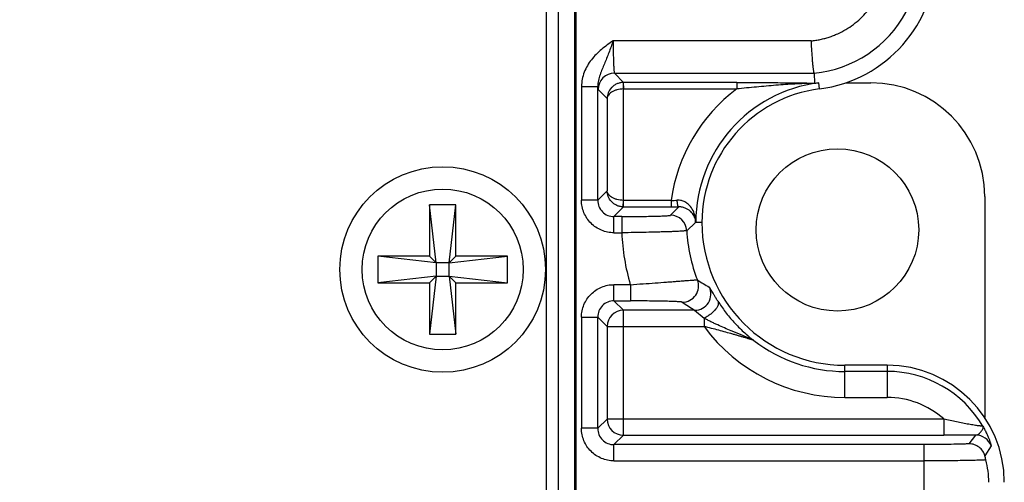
# Model space of a CAD drawing. Header units: inches. Extents: x 0 to 34, y 0 to 22.
# Tile 11 of 51: x 5.726 to 6.918, y 7.91 to 8.471. Entities that reach past the tile are written whole.
import ezdxf

# ---------------------------------------------------------------- set-up
doc = ezdxf.new("R2010")
doc.units = ezdxf.units.IN
doc.header["$LTSCALE"] = 1.87
doc.header["$MEASUREMENT"] = 0
doc.layers.get('0').update_dxf_attribs({"linetype": 'CONTINUOUS'})
doc.layers.add('DIMENSIONS', color=7, linetype='CONTINUOUS')
doc.styles.get("Standard").update_dxf_attribs({"font": 'txt', "width": 0.8})
doc.dimstyles.new('DIMSTYLE_1', dxfattribs={"dimtxt": 0.125, "dimasz": 0.18, "dimexe": 0.18, "dimexo": 0.0625, "dimgap": 0.09, "dimtad": 0, "dimtih": 1, "dimtoh": 1, "dimdec": 1, "dimdsep": 46, "dimtxsty": 'STANDARD', "dimblk": '_FILLED', "dimblk1": '_FILLED', "dimblk2": '_FILLED', "dimcen": 0.09, "dimadec": 0, "dimazin": 0, "dimtp": 0.1, "dimtm": 0.1, "dimtfac": 1, "dimtdec": 1, "dimtofl": 0, "dimtmove": 0, "dimatfit": 3, "dimldrblk": '_FILLED', "dimfxl": 1, "dimtolj": 1, "dimarcsym": 0})

# ---------------------------------------------------------------- blocks, each defined once
blk = doc.blocks.new('_FILLED')
at = {"color": 0, "linetype": 'BYBLOCK'}
blk.add_solid([(0, 0), (-1, 0.1736), (-1, -0.1736)], dxfattribs=at)
blk = doc.blocks.new('*D16')
at = {"layer": 'DIMENSIONS', "color": 2, "linetype": 'CONTINUOUS'}
for p, q in [((6.2074, 9.5099), (3.0331, 9.5099)), ((3.1581, 9.5099), (3.1581, 8.0527)), ((3.1581, 6.1579), (3.1581, 7.3964)), ((5.1064, 6.1579), (3.0331, 6.1579))]:
    blk.add_line(p, q, dxfattribs=at)
at = {"layer": 'DIMENSIONS', "color": 2, "linetype": 'CONTINUOUS', "xscale": 0.18, "yscale": 0.18, "zscale": 0.18}
for p, rotation in [((3.1581, 9.5099), 90), ((3.1581, 6.1579), 270)]:
    blk.add_blockref('_FILLED', p, dxfattribs=dict(at, rotation=rotation))
at = {"layer": 'DIMENSIONS', "color": 2, "linetype": 'CONTINUOUS', "insert": (3.1581, 7.9902), "char_height": 0.125, "width": 0.6, "attachment_point": 2, "line_spacing_factor": 0.9}
blk.add_mtext('85.5\\P[3.37]\\PMAX', dxfattribs=at)

msp = doc.modelspace()

# ---------------------------------------------------------------- linework, layer by layer
at = {"color": 7, "linetype": 'CONTINUOUS'}
for p, q in [((6.3635, 8.4829), (6.3635, 7.2879)), ((6.3784, 7.2879), (6.3784, 8.4829)), ((6.3981, 7.2879), (6.3981, 8.4829)), ((6.3994, 8.4829), (6.3994, 7.2879)), ((6.6844, 8.4451), (6.4445, 8.4451)), ((6.446, 8.4058), (6.6878, 8.4058)), ((6.446, 8.4058), (6.4572, 8.3946)), ((6.6878, 8.4058), (6.6884, 8.3937)), ((6.4567, 8.3946), (6.4571, 8.3867)), ((6.5941, 8.3946), (6.4572, 8.3946)), ((6.4572, 8.3867), (6.4572, 8.3946)), ((6.5941, 8.3946), (6.5941, 8.3867)), ((6.6884, 8.3937), (6.6862, 8.3935)), ((6.6945, 8.3868), (6.6935, 8.3941)), ((6.7262, 8.3942), (6.7566, 8.3942)), ((6.4062, 8.3898), (6.4259, 8.3898)), ((6.4062, 8.3898), (6.4062, 8.2518)), ((6.4259, 8.2518), (6.4259, 8.3898)), ((6.4372, 8.3752), (6.4264, 8.3861)), ((6.4569, 8.3867), (6.5941, 8.3867)), ((6.4569, 8.2516), (6.4569, 8.3867)), ((6.4372, 8.3752), (6.4372, 8.2631)), ((6.4259, 8.2518), (6.4372, 8.2631)), ((6.4259, 8.2518), (6.4062, 8.2518)), ((6.4567, 8.2438), (6.4569, 8.2516)), ((6.5148, 8.2516), (6.4569, 8.2516)), ((6.4572, 8.2438), (6.4572, 8.2516)), ((6.5148, 8.2516), (6.5148, 8.2438)), ((6.8944, 8.2564), (6.8944, 7.9884)), ((6.2541, 8.2464), (6.2221, 8.2464)), ((6.2221, 8.2464), (6.2221, 8.1839)), ((6.2301, 8.1759), (6.2221, 8.2464)), ((6.2461, 8.1759), (6.2541, 8.2464)), ((6.2541, 8.1839), (6.2541, 8.2464)), ((6.4572, 8.2438), (6.4455, 8.2321)), ((6.4572, 8.2438), (6.5148, 8.2438)), ((6.514, 8.2336), (6.5239, 8.2438)), ((6.4549, 8.2321), (6.4455, 8.2321)), ((6.4455, 8.2124), (6.4455, 8.2321)), ((6.455, 8.2321), (6.455, 8.2124)), ((6.5441, 8.2285), (6.5441, 8.2301)), ((6.5444, 8.2249), (6.5336, 8.2149)), ((6.5446, 8.2251), (6.5444, 8.2249)), ((6.552, 8.2249), (6.5446, 8.225)), ((6.4455, 8.2124), (6.455, 8.2124)), ((6.2221, 8.1839), (6.1596, 8.1839)), ((6.2301, 8.1759), (6.1596, 8.1839)), ((6.1596, 8.1839), (6.1596, 8.1519)), ((6.2221, 8.1839), (6.2301, 8.1759)), ((6.2461, 8.1759), (6.3166, 8.1839)), ((6.2461, 8.1759), (6.2541, 8.1839)), ((6.3166, 8.1839), (6.2541, 8.1839)), ((6.3166, 8.1519), (6.3166, 8.1839)), ((6.2461, 8.1759), (6.2301, 8.1759)), ((6.2301, 8.1759), (6.2301, 8.1599)), ((6.2461, 8.1599), (6.2461, 8.1759)), ((6.2301, 8.1599), (6.1596, 8.1519)), ((6.2301, 8.1599), (6.2221, 8.1519)), ((6.2301, 8.1599), (6.2221, 8.0894)), ((6.2301, 8.1599), (6.2461, 8.1599)), ((6.2461, 8.1599), (6.3166, 8.1519)), ((6.2541, 8.1519), (6.2461, 8.1599)), ((6.2461, 8.1599), (6.2541, 8.0894)), ((6.1596, 8.1519), (6.2221, 8.1519)), ((6.2221, 8.1519), (6.2221, 8.0894)), ((6.2541, 8.1519), (6.3166, 8.1519)), ((6.2541, 8.0894), (6.2541, 8.1519)), ((6.4654, 8.1495), (6.4455, 8.1495)), ((6.4455, 8.1298), (6.4455, 8.1495)), ((6.4654, 8.1495), (6.4654, 8.1298)), ((6.4455, 8.1298), (6.4654, 8.1298)), ((6.4455, 8.1298), (6.4569, 8.1185)), ((6.4062, 8.1102), (6.4259, 8.1102)), ((6.4062, 8.1102), (6.4062, 7.9754)), ((6.4372, 8.0988), (6.4259, 8.1102)), ((6.4259, 7.9754), (6.4259, 8.1102)), ((6.5432, 8.1185), (6.4569, 8.1185)), ((6.4569, 7.967), (6.4569, 8.1185)), ((6.5432, 8.1185), (6.5546, 8.1089)), ((6.5546, 8.1089), (6.5546, 8.0988)), ((6.4372, 8.0988), (6.5546, 8.0988)), ((6.4372, 8.0988), (6.4372, 7.9867)), ((6.2221, 8.0894), (6.2541, 8.0894)), ((6.7763, 8.0518), (6.7251, 8.0518)), ((6.7251, 8.0128), (6.7251, 8.0518)), ((6.7763, 8.0518), (6.7763, 8.0128)), ((6.7763, 8.0443), (6.7251, 8.0443)), ((6.7251, 8.0128), (6.7763, 8.0128)), ((6.4259, 7.9754), (6.4372, 7.9867)), ((6.8448, 7.9867), (6.4372, 7.9867)), ((6.8448, 7.9867), (6.8448, 7.967)), ((6.4259, 7.9754), (6.4062, 7.9754)), ((6.4569, 7.967), (6.4455, 7.9557)), ((6.4569, 7.967), (6.8448, 7.967)), ((6.8835, 7.9673), (6.8448, 7.967)), ((6.8757, 7.9567), (6.8835, 7.9673)), ((6.8208, 7.9557), (6.4455, 7.9557)), ((6.4455, 7.936), (6.4455, 7.9557)), ((6.8208, 7.9557), (6.8208, 7.8534)), ((6.9021, 7.9541), (6.8946, 7.942)), ((6.4455, 7.936), (6.8208, 7.936))]:
    msp.add_line(p, q, dxfattribs=at)
for centre, radius in [((6.7161, 8.2159), 0.0984), ((6.2381, 8.1679), 0.1245), ((6.2381, 8.1679), 0.0975)]:
    msp.add_circle(centre, radius, dxfattribs=at)
for centre, radius, start, end in [((6.674, 8.547), 0.1615, 277.2918, 360), ((6.674, 8.547), 0.1419, 275.6192, 331.8602), ((6.4461, 8.3861), 0.0197, 90.0471, 179.9529), ((6.4572, 8.3749), 0.0197, 90.0157, 91.4764), ((6.7152, 8.2249), 0.1706, 97.2918, 180), ((6.6764, 8.548), 0.1548, 273.6327, 276.3546), ((6.7566, 8.2564), 0.1378, 0, 90), ((6.7152, 8.2249), 0.2021, 126.8119, 172.405), ((6.7152, 8.2249), 0.1632, 97.2918, 180), ((6.4455, 8.2517), 0.0197, 179.9369, 270.0631), ((6.4922, 8.9456), 0.6944, 271.8665, 272.4678), ((6.4572, 8.2634), 0.0197, 268.5236, 269.9843), ((6.5149, 9.7288), 1.485, 269.9968, 270.3463), ((6.514, 8.2139), 0.0197, 3.0268, 89.9503), ((6.5076, 8.2241), 0.037, 1.4525, 9.3561), ((6.5247, 8.2249), 0.0197, 0.0672, 10.4721), ((6.5264, 8.2242), 0.0182, 2.7804, 13.6455), ((6.7251, 8.2249), 0.1917, 182.9827, 201.3294), ((6.7251, 8.2249), 0.1731, 180, 270), ((6.7251, 8.2249), 0.2705, 182.6505, 196.1867), ((6.5282, 8.148), 0.0197, 270.0783, 21.251), ((6.7834, 8.5389), 0.451, 238.3099, 240.4418), ((6.5432, 8.1382), 0.0197, 270.0886, 25.407), ((6.4455, 8.1102), 0.0197, 89.9369, 180.0631), ((6.8049, 8.5332), 0.4904, 235.6447, 237.7431), ((6.4569, 8.0988), 0.0197, 90.0472, 179.9528), ((6.7251, 8.2249), 0.2121, 216.4923, 270), ((6.7251, 8.2249), 0.1806, 232.3663, 270), ((6.7763, 7.91), 0.1418, 0, 90), ((6.7763, 7.91), 0.1344, 30.448, 90), ((6.7763, 7.91), 0.1029, 48.2501, 90), ((6.4569, 7.9867), 0.0197, 180.0465, 269.9535), ((6.4455, 7.9753), 0.0197, 179.9369, 270.0631), ((6.8835, 7.9476), 0.0197, 19.3779, 89.9631), ((6.662, 7.8792), 0.2409, 13.9005, 15.119), ((6.7761, 7.9074), 0.1234, 1.1997, 13.927)]:
    msp.add_arc(centre, radius, start, end, dxfattribs=at)
for points, knots in [([(6.6844, 8.4451), (6.6862, 8.4452), (6.689, 8.4455), (6.6926, 8.4461), (6.6963, 8.4468), (6.7008, 8.448), (6.7061, 8.4495), (6.7113, 8.4514), (6.7181, 8.4543), (6.7296, 8.4603), (6.7445, 8.4715), (6.7542, 8.4827), (6.7584, 8.4888)], [0, 0, 0, 0, 0.062563, 0.093836, 0.125118, 0.187693, 0.250246, 0.312805, 0.375366, 0.500439, 0.75022, 1, 1, 1, 1]), ([(6.4445, 8.4451), (6.4397, 8.4418), (6.4303, 8.4349), (6.4197, 8.4246), (6.4131, 8.415), (6.4093, 8.407), (6.4068, 8.3986), (6.4062, 8.3927), (6.4062, 8.3898)], [0, 0, 0, 0, 0.250128, 0.499981, 0.625023, 0.750038, 0.875029, 1, 1, 1, 1]), ([(6.4445, 8.4451), (6.4437, 8.4427), (6.442, 8.4378), (6.4394, 8.4307), (6.4367, 8.4238), (6.434, 8.4171), (6.4312, 8.4106), (6.4285, 8.404), (6.4264, 8.3971), (6.4258, 8.3923), (6.4259, 8.3898)], [0, 0, 0, 0, 0.132194, 0.262312, 0.388895, 0.511764, 0.632145, 0.752391, 0.874653, 1, 1, 1, 1]), ([(6.4445, 8.4451), (6.4445, 8.4426), (6.4446, 8.4376), (6.4446, 8.4305), (6.4448, 8.4248), (6.4449, 8.4206), (6.445, 8.4177), (6.4451, 8.4151), (6.4452, 8.4128), (6.4453, 8.4108), (6.4455, 8.4091), (6.4456, 8.4078), (6.4457, 8.4069), (6.4458, 8.4063), (6.4459, 8.4061), (6.446, 8.4059), (6.446, 8.4058), (6.446, 8.4058)], [0, 0, 0, 0, 0.19156, 0.375999, 0.546463, 0.624452, 0.696632, 0.762336, 0.820957, 0.871959, 0.914876, 0.949329, 0.97503, 0.984545, 0.991833, 0.996931, 1, 1, 1, 1]), ([(6.684, 8.4451), (6.6841, 8.4426), (6.6845, 8.4377), (6.6849, 8.4305), (6.6854, 8.4238), (6.6858, 8.4187), (6.6862, 8.4151), (6.6864, 8.4128), (6.6866, 8.4108), (6.6869, 8.4091), (6.6871, 8.4078), (6.6873, 8.4068), (6.6875, 8.4062), (6.6877, 8.4059), (6.6878, 8.4058), (6.6878, 8.4058)], [0, 0, 0, 0, 0.190844, 0.374624, 0.544545, 0.694336, 0.759927, 0.818495, 0.869509, 0.912518, 0.947162, 0.973197, 0.990573, 0.996161, 1, 1, 1, 1]), ([(6.4567, 8.3946), (6.4553, 8.3945), (6.4526, 8.3942), (6.4488, 8.3929), (6.4454, 8.3909), (6.4416, 8.3876), (6.4382, 8.3823), (6.4373, 8.3775), (6.4372, 8.3752)], [0, 0, 0, 0, 0.135601, 0.269355, 0.39984, 0.526451, 0.767883, 1, 1, 1, 1]), ([(6.5941, 8.3946), (6.6025, 8.3946), (6.6192, 8.3945), (6.6398, 8.3944), (6.6559, 8.3942), (6.6674, 8.3941), (6.6767, 8.394), (6.6837, 8.3938), (6.6869, 8.3938), (6.6884, 8.3937)], [0, 0, 0, 0, 0.268934, 0.529639, 0.655913, 0.778827, 0.896998, 0.952169, 1, 1, 1, 1]), ([(6.6862, 8.3935), (6.6827, 8.3934), (6.6755, 8.3932), (6.6646, 8.3927), (6.6532, 8.392), (6.6377, 8.3908), (6.6179, 8.3891), (6.6021, 8.3875), (6.5941, 8.3867)], [0, 0, 0, 0, 0.112372, 0.233235, 0.356841, 0.482416, 0.73855, 1, 1, 1, 1]), ([(6.4264, 8.3861), (6.4263, 8.3861), (6.4263, 8.3862), (6.4262, 8.3864), (6.4262, 8.3868), (6.4261, 8.3872), (6.426, 8.3877), (6.426, 8.3886), (6.4259, 8.3893), (6.4259, 8.3898)], [0, 0, 0, 0, 0.034915, 0.094862, 0.180863, 0.293015, 0.431188, 0.595211, 1, 1, 1, 1]), ([(6.4569, 8.3867), (6.4543, 8.3867), (6.4504, 8.3862), (6.4457, 8.3846), (6.4427, 8.3831), (6.4404, 8.3813), (6.4387, 8.3794), (6.4376, 8.3774), (6.4373, 8.3759), (6.4372, 8.3752)], [0, 0, 0, 0, 0.323303, 0.470083, 0.602264, 0.719317, 0.822426, 0.914229, 1, 1, 1, 1]), ([(6.4569, 8.2516), (6.4543, 8.2517), (6.4504, 8.2522), (6.4457, 8.2538), (6.4427, 8.2553), (6.4404, 8.257), (6.4387, 8.2589), (6.4376, 8.261), (6.4373, 8.2624), (6.4372, 8.2631)], [0, 0, 0, 0, 0.323312, 0.470085, 0.602273, 0.719313, 0.82242, 0.914214, 1, 1, 1, 1]), ([(6.4567, 8.2438), (6.4553, 8.2438), (6.4526, 8.2441), (6.4488, 8.2455), (6.4454, 8.2475), (6.4416, 8.2508), (6.4382, 8.256), (6.4373, 8.2608), (6.4372, 8.2631)], [0, 0, 0, 0, 0.135606, 0.269348, 0.399825, 0.526452, 0.767875, 1, 1, 1, 1]), ([(6.4455, 8.2124), (6.4404, 8.2124), (6.4301, 8.2145), (6.417, 8.2232), (6.4083, 8.2363), (6.4062, 8.2466), (6.4062, 8.2518)], [0, 0, 0, 0, 0.249969, 0.5, 0.75003, 1, 1, 1, 1]), ([(6.5441, 8.2301), (6.5437, 8.2326), (6.5423, 8.2376), (6.539, 8.2434), (6.5352, 8.2474), (6.5315, 8.25), (6.5271, 8.2517), (6.5238, 8.252), (6.5221, 8.2519)], [0, 0, 0, 0, 0.224178, 0.457489, 0.581107, 0.711641, 0.851236, 1, 1, 1, 1]), ([(6.5239, 8.2438), (6.5238, 8.2438), (6.5235, 8.244), (6.5232, 8.2445), (6.5229, 8.2453), (6.5226, 8.2463), (6.5224, 8.2476), (6.5222, 8.2495), (6.5221, 8.2509), (6.5221, 8.2519)], [0, 0, 0, 0, 0.042853, 0.109161, 0.206789, 0.335311, 0.48888, 0.657953, 1, 1, 1, 1]), ([(6.5441, 8.2285), (6.5437, 8.2302), (6.5423, 8.2337), (6.5392, 8.2375), (6.5359, 8.2403), (6.5325, 8.2421), (6.5285, 8.2435), (6.5255, 8.2438), (6.5239, 8.2438)], [0, 0, 0, 0, 0.192842, 0.40937, 0.532704, 0.670253, 0.825679, 1, 1, 1, 1]), ([(6.4549, 8.2321), (6.4587, 8.2321), (6.4661, 8.2321), (6.4769, 8.2322), (6.4855, 8.2323), (6.4918, 8.2324), (6.496, 8.2325), (6.4999, 8.2326), (6.5034, 8.2327), (6.5064, 8.2329), (6.5089, 8.233), (6.5107, 8.2331), (6.5119, 8.2332), (6.5126, 8.2333), (6.5131, 8.2334), (6.5135, 8.2334), (6.5138, 8.2335), (6.514, 8.2336), (6.514, 8.2336)], [0, 0, 0, 0, 0.191767, 0.376437, 0.547076, 0.62522, 0.697586, 0.763397, 0.822073, 0.87309, 0.916006, 0.950308, 0.964159, 0.975793, 0.9852, 0.992366, 0.997287, 1, 1, 1, 1]), ([(6.5336, 8.2149), (6.5336, 8.2149), (6.5334, 8.2149), (6.533, 8.2148), (6.5325, 8.2147), (6.5317, 8.2146), (6.5308, 8.2146), (6.5297, 8.2145), (6.5285, 8.2144), (6.5265, 8.2143), (6.5235, 8.2141), (6.5195, 8.2139), (6.5149, 8.2137), (6.5098, 8.2136), (6.5041, 8.2134), (6.4956, 8.2131), (6.4842, 8.2129), (6.4699, 8.2126), (6.46, 8.2125), (6.455, 8.2124)], [0, 0, 0, 0, 0.002557, 0.007388, 0.014502, 0.023874, 0.035477, 0.049292, 0.065303, 0.083495, 0.126344, 0.177488, 0.236011, 0.301462, 0.373879, 0.45245, 0.62385, 0.808103, 1, 1, 1, 1]), ([(6.4654, 8.1495), (6.4705, 8.1499), (6.4805, 8.1506), (6.4951, 8.1516), (6.5067, 8.1525), (6.5154, 8.1531), (6.5212, 8.1536), (6.5266, 8.154), (6.5314, 8.1544), (6.5356, 8.1547), (6.5392, 8.1549), (6.5417, 8.1551), (6.5434, 8.1552), (6.5444, 8.1552), (6.5452, 8.1552), (6.5458, 8.1552), (6.5462, 8.1552), (6.5464, 8.1552), (6.5465, 8.1552)], [0, 0, 0, 0, 0.188722, 0.370896, 0.54018, 0.618088, 0.690532, 0.75682, 0.816296, 0.868338, 0.912373, 0.947916, 0.962374, 0.974559, 0.984433, 0.991966, 0.997146, 1, 1, 1, 1]), ([(6.4062, 8.1102), (6.4062, 8.1153), (6.4083, 8.1256), (6.417, 8.1387), (6.4301, 8.1474), (6.4404, 8.1496), (6.4455, 8.1495)], [0, 0, 0, 0, 0.249969, 0.5, 0.75003, 1, 1, 1, 1]), ([(6.5714, 8.1294), (6.5706, 8.1306), (6.5692, 8.1329), (6.5672, 8.1361), (6.5655, 8.139), (6.5641, 8.1415), (6.563, 8.1433), (6.5623, 8.1445), (6.5619, 8.1452), (6.5616, 8.1458), (6.5613, 8.1462), (6.5611, 8.1465), (6.561, 8.1466), (6.561, 8.1466)], [0, 0, 0, 0, 0.209632, 0.400592, 0.5696, 0.713378, 0.829359, 0.876569, 0.916433, 0.94882, 0.973609, 0.990679, 1, 1, 1, 1]), ([(6.5282, 8.1283), (6.5281, 8.1284), (6.528, 8.1284), (6.5276, 8.1285), (6.5271, 8.1286), (6.5265, 8.1286), (6.5257, 8.1287), (6.5243, 8.1288), (6.5223, 8.1289), (6.5195, 8.1291), (6.5162, 8.1292), (6.5124, 8.1293), (6.5082, 8.1294), (6.5037, 8.1295), (6.497, 8.1296), (6.4882, 8.1297), (6.477, 8.1298), (6.4693, 8.1298), (6.4654, 8.1298)], [0, 0, 0, 0, 0.003267, 0.008869, 0.016862, 0.027256, 0.040037, 0.055129, 0.091876, 0.136834, 0.189682, 0.249975, 0.316595, 0.388882, 0.466452, 0.633793, 0.813473, 1, 1, 1, 1]), ([(6.5714, 8.1294), (6.5717, 8.1288), (6.572, 8.1274), (6.5717, 8.1249), (6.5704, 8.1221), (6.5682, 8.119), (6.5653, 8.116), (6.5619, 8.1132), (6.5583, 8.1108), (6.5559, 8.1095), (6.5546, 8.1089)], [0, 0, 0, 0, 0.066607, 0.15074, 0.259435, 0.392975, 0.544769, 0.703845, 0.858603, 1, 1, 1, 1]), ([(6.5714, 8.1294), (6.5742, 8.125), (6.5802, 8.1163), (6.5906, 8.1039), (6.6002, 8.0941), (6.6085, 8.0869), (6.6127, 8.0835), (6.6149, 8.0819)], [0, 0, 0, 0, 0.240444, 0.49295, 0.748253, 0.875701, 1, 1, 1, 1]), ([(6.6149, 8.0819), (6.6146, 8.0821), (6.6139, 8.0825), (6.6128, 8.0831), (6.6115, 8.0837), (6.6095, 8.0846), (6.6067, 8.0857), (6.6032, 8.0871), (6.5995, 8.0887), (6.5956, 8.0902), (6.5916, 8.0919), (6.5862, 8.0941), (6.5794, 8.0971), (6.5725, 8.1001), (6.5669, 8.1026), (6.5628, 8.1046), (6.5587, 8.1067), (6.556, 8.1081), (6.5546, 8.1089)], [0, 0, 0, 0, 0.016223, 0.035701, 0.057628, 0.081831, 0.134963, 0.193006, 0.25433, 0.317733, 0.382674, 0.448843, 0.583883, 0.721522, 0.791027, 0.860787, 0.930554, 1, 1, 1, 1]), ([(6.6149, 8.0819), (6.6147, 8.082), (6.6143, 8.0821), (6.6135, 8.0824), (6.6124, 8.0828), (6.6111, 8.0832), (6.6097, 8.0836), (6.6075, 8.0842), (6.6047, 8.0851), (6.601, 8.0862), (6.5972, 8.0873), (6.5933, 8.0884), (6.5878, 8.09), (6.5809, 8.0919), (6.5723, 8.0943), (6.5635, 8.0966), (6.5576, 8.0981), (6.5546, 8.0988)], [0, 0, 0, 0, 0.008232, 0.022193, 0.040593, 0.062325, 0.086626, 0.112885, 0.169692, 0.230513, 0.294129, 0.359823, 0.427158, 0.565647, 0.708014, 0.853194, 1, 1, 1, 1]), ([(6.8922, 7.9781), (6.8922, 7.978), (6.8921, 7.978), (6.892, 7.978), (6.8917, 7.978), (6.8913, 7.978), (6.8908, 7.978), (6.89, 7.9781), (6.8892, 7.9782), (6.8882, 7.9783), (6.8866, 7.9785), (6.8845, 7.9788), (6.8816, 7.9792), (6.8784, 7.9797), (6.875, 7.9803), (6.8715, 7.981), (6.8665, 7.9819), (6.8602, 7.9833), (6.8526, 7.9849), (6.8474, 7.9861), (6.8448, 7.9867)], [0, 0, 0, 0, 0.000882, 0.002436, 0.007908, 0.016628, 0.028553, 0.043567, 0.061502, 0.082164, 0.105359, 0.158568, 0.219456, 0.28647, 0.358193, 0.433432, 0.511236, 0.671653, 0.835304, 1, 1, 1, 1]), ([(6.8835, 7.9673), (6.8842, 7.9673), (6.8854, 7.9676), (6.8872, 7.9686), (6.8885, 7.9697), (6.8894, 7.9707), (6.8903, 7.9718), (6.8913, 7.9731), (6.8922, 7.9748), (6.8926, 7.9762), (6.8925, 7.9773), (6.8923, 7.9778), (6.8922, 7.9781)], [0, 0, 0, 0, 0.125634, 0.253903, 0.388517, 0.457673, 0.527181, 0.662729, 0.786758, 0.896021, 0.947735, 1, 1, 1, 1]), ([(6.8922, 7.9781), (6.8931, 7.9765), (6.8947, 7.9735), (6.8968, 7.969), (6.8986, 7.965), (6.8998, 7.962), (6.9005, 7.9599), (6.901, 7.9585), (6.9014, 7.9573), (6.9017, 7.9563), (6.9019, 7.9554), (6.902, 7.9549), (6.9021, 7.9545), (6.9021, 7.9543), (6.9021, 7.9542), (6.9021, 7.9541), (6.9021, 7.9541)], [0, 0, 0, 0, 0.20716, 0.397061, 0.565557, 0.710253, 0.772907, 0.828736, 0.877319, 0.918269, 0.951252, 0.975962, 0.985137, 0.992175, 0.997091, 1, 1, 1, 1]), ([(6.4455, 7.936), (6.4404, 7.936), (6.4301, 7.9381), (6.417, 7.9468), (6.4083, 7.9599), (6.4062, 7.9702), (6.4062, 7.9754)], [0, 0, 0, 0, 0.249969, 0.5, 0.75003, 1, 1, 1, 1]), ([(6.8757, 7.9567), (6.8744, 7.9566), (6.8715, 7.9564), (6.8642, 7.9562), (6.853, 7.9559), (6.8377, 7.9557), (6.8266, 7.9557), (6.8208, 7.9557)], [0, 0, 0, 0, 0.070396, 0.161118, 0.395647, 0.683983, 1, 1, 1, 1]), ([(6.8946, 7.942), (6.8941, 7.9441), (6.8923, 7.9481), (6.8878, 7.9528), (6.8821, 7.9559), (6.8778, 7.9566), (6.8757, 7.9567)], [0, 0, 0, 0, 0.251917, 0.502768, 0.752083, 1, 1, 1, 1]), ([(6.8959, 7.9371), (6.8944, 7.937), (6.8907, 7.9368), (6.8843, 7.9366), (6.8763, 7.9364), (6.8632, 7.9362), (6.8445, 7.936), (6.829, 7.936), (6.8208, 7.936)], [0, 0, 0, 0, 0.062371, 0.148058, 0.254735, 0.379928, 0.673804, 1, 1, 1, 1])]:
    msp.add_open_spline(points, degree=3, knots=knots, dxfattribs=at)

# ---------------------------------------------------------------- dimensions: what is measured, and where the dimension line sits
at = {"layer": 'DIMENSIONS', "color": 2, "linetype": 'CONTINUOUS'}
dim = msp.add_linear_dim(base=(3.1581, 6.1579), p1=(6.2074, 9.5099), p2=(5.1064, 6.1579), angle=270, text='85.5\\P[3.37]\\PMAX', dimstyle='DIMSTYLE_1', dxfattribs=at)
dim.commit()
dim.dimension.update_dxf_attribs({"geometry": '*D16', "text_midpoint": (2.8581, 7.7245), "dimtype": 160})

doc.saveas('drawing.dxf')
